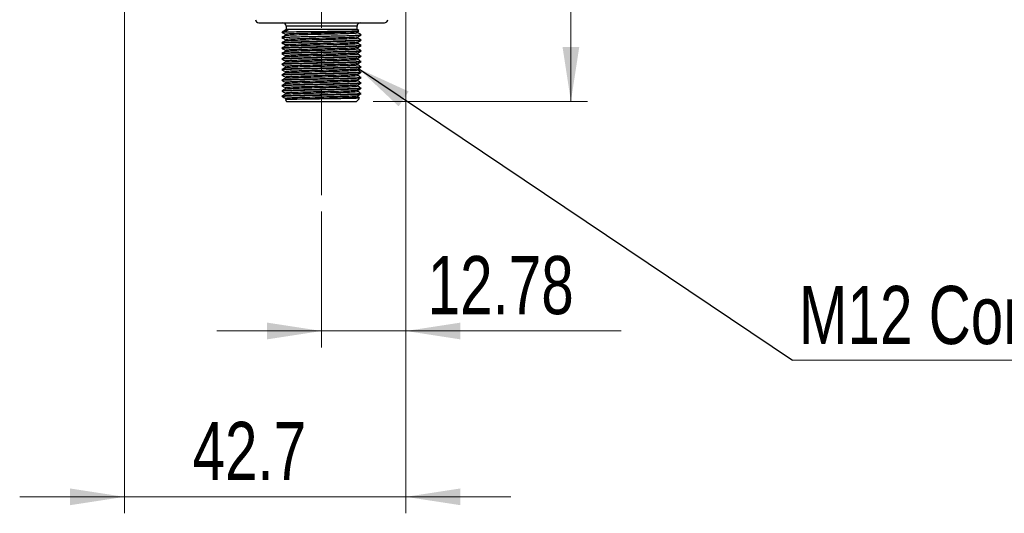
# Model space of a CAD drawing. Header units: millimetres. Extents: x 15 to 415, y 5 to 292.
# Tile 3 of 45: x 60 to 119, y 51 to 81. Entities that reach past the tile are written whole.
import ezdxf

# ---------------------------------------------------------------- set-up
doc = ezdxf.new("R2010")
doc.units = ezdxf.units.MM
doc.linetypes.add('PHANTOM', pattern=[12.7, 6.35, -1.27, 1.27, -1.27, 1.27, -1.27])
doc.styles.add('SLDTEXTSTYLE0', font='TXT', dxfattribs={"width": 0.75})
doc.dimstyles.new('SLDDIMSTYLE1', dxfattribs={"dimtxt": 3.527778, "dimasz": 3.302, "dimexe": 0, "dimexo": 0.0625, "dimgap": 0.881944, "dimtad": 1, "dimdec": 1, "dimlfac": 2.5, "dimrnd": 1e-09, "dimzin": 12, "dimdsep": 46, "dimtxsty": 'SLDTEXTSTYLE0', "dimsah": 1, "dimcen": 0.09, "dimadec": 0, "dimazin": 3, "dimtfac": 1, "dimtdec": 1, "dimtmove": 0, "dimatfit": 0, "dimfxl": 1, "dimfrac": 2, "dimtolj": 1, "dimtzin": 12, "dimarcsym": 0})
doc.dimstyles.new('SLDDIMSTYLE2', dxfattribs={"dimtxt": 3.527778, "dimasz": 3.302, "dimexe": 0, "dimexo": 0.0625, "dimgap": 0.881944, "dimtad": 1, "dimdec": 1, "dimlfac": 2.5, "dimrnd": 1e-09, "dimzin": 12, "dimdsep": 46, "dimtxsty": 'SLDTEXTSTYLE0', "dimsah": 1, "dimcen": 0.09, "dimadec": 0, "dimazin": 3, "dimtfac": 1, "dimtdec": 1, "dimtofl": 0, "dimtmove": 0, "dimatfit": 3, "dimfxl": 1, "dimfrac": 2, "dimtolj": 1, "dimtzin": 12, "dimarcsym": 0})
doc.dimstyles.new('SLDDIMSTYLE5', dxfattribs={"dimtxt": 0.18, "dimasz": 3.302, "dimexe": 0, "dimexo": 0.0625, "dimgap": 0, "dimtad": 0, "dimtih": 1, "dimtoh": 1, "dimdec": 0, "dimrnd": 1e-09, "dimzin": 0, "dimdsep": 46, "dimtxsty": 'Standard', "dimsah": 1, "dimcen": 0.09, "dimadec": 0, "dimazin": 0, "dimtfac": 3.302, "dimtdec": 0, "dimtofl": 0, "dimtmove": 0, "dimatfit": 3, "dimfxl": 1, "dimfrac": 2, "dimtolj": 1, "dimtzin": 0, "dimarcsym": 0})
doc.dimstyles.new('SLDDIMSTYLE6', dxfattribs={"dimtxt": 3.527778, "dimasz": 3.302, "dimexe": 0, "dimexo": 0.0625, "dimgap": 0.881944, "dimtad": 1, "dimlfac": 2.5, "dimrnd": 1e-09, "dimzin": 12, "dimdsep": 46, "dimtxsty": 'SLDTEXTSTYLE0', "dimsah": 1, "dimcen": 0.09, "dimadec": 0, "dimazin": 3, "dimtfac": 1, "dimtmove": 0, "dimatfit": 0, "dimfxl": 1, "dimfrac": 2, "dimtolj": 1, "dimtzin": 12, "dimarcsym": 0})

# ---------------------------------------------------------------- blocks, each defined once
blk = doc.blocks.new('_D_8')
at = {"color": 7, "linetype": 'Continuous', "lineweight": 0}
for p, q in [((83.156, 94.788), (83.156, 61.539)), ((78.043, 69.777), (78.043, 61.539)), ((78.043, 62.539), (71.693, 62.539)), ((78.043, 62.539), (83.156, 62.539)), ((83.156, 62.539), (96.205, 62.539))]:
    blk.add_line(p, q, dxfattribs=at)
at = {"color": 7, "linetype": 'Continuous', "lineweight": 18}
for points in [[(78.043, 62.539), (74.741, 63.047), (74.741, 62.031)], [(83.156, 62.539), (86.458, 62.031), (86.458, 63.047)]]:
    blk.add_solid(points, dxfattribs=at)
at = {"color": 7, "linetype": 'Continuous', "lineweight": 18, "insert": (84.475, 67.087), "char_height": 3.5278, "attachment_point": 1, "style": 'SLDTEXTSTYLE0'}
blk.add_mtext('12.78', dxfattribs=at)
blk = doc.blocks.new('_D_9')
at = {"color": 7, "linetype": 'Continuous', "lineweight": 0}
for p, q in [((66.09, 94.788), (66.09, 51.481)), ((83.156, 94.788), (83.156, 51.481)), ((66.09, 52.481), (59.74, 52.481)), ((66.09, 52.481), (83.156, 52.481)), ((83.156, 52.481), (89.506, 52.481))]:
    blk.add_line(p, q, dxfattribs=at)
at = {"color": 7, "linetype": 'Continuous', "lineweight": 18}
for points in [[(66.09, 52.481), (62.788, 52.989), (62.788, 51.973)], [(83.156, 52.481), (86.458, 51.973), (86.458, 52.989)]]:
    blk.add_solid(points, dxfattribs=at)
at = {"color": 7, "linetype": 'Continuous', "lineweight": 18, "insert": (70.218, 57.028), "char_height": 3.5278, "attachment_point": 1, "style": 'SLDTEXTSTYLE0'}
blk.add_mtext('42.7', dxfattribs=at)
blk = doc.blocks.new('_D_10')
at = {"color": 7, "linetype": 'Continuous', "lineweight": 0}
for p, q in [((81.13, 109.788), (94.157, 109.788)), ((93.157, 76.468), (93.157, 109.788)), ((81.163, 76.468), (94.157, 76.468))]:
    blk.add_line(p, q, dxfattribs=at)
at = {"color": 7, "linetype": 'Continuous', "lineweight": 18}
for points in [[(93.157, 109.788), (92.649, 106.486), (93.665, 106.486)], [(93.157, 76.468), (93.665, 79.77), (92.649, 79.77)]]:
    blk.add_solid(points, dxfattribs=at)
at = {"color": 7, "linetype": 'Continuous', "lineweight": 18, "insert": (88.61, 88.914), "char_height": 3.5278, "attachment_point": 1, "rotation": 90, "style": 'SLDTEXTSTYLE0'}
blk.add_mtext('83.3', dxfattribs=at)
blk = doc.blocks.new('SW_NOTE_0_5')
at = {"color": 0, "linetype": 'Continuous', "lineweight": 0}
blk.add_line((50.213, 0), (0, 0), dxfattribs=at)
at = {"color": 0, "linetype": 'Continuous', "lineweight": 0, "insert": (0.391, 4.502), "char_height": 3.52778, "attachment_point": 1, "style": 'SLDTEXTSTYLE0'}
blk.add_mtext('M12 Connector - 5 Pin', dxfattribs=at)

msp = doc.modelspace()

# ---------------------------------------------------------------- linework, layer by layer
at = {"color": 7, "linetype": 'PHANTOM', "lineweight": 18}
msp.add_line((78.043265, 70.776504), (78.043265, 83.028263), dxfattribs=at)
at = {"color": 7, "linetype": 'Continuous', "lineweight": 25}
for p, q in [((74.236403, 81.228263), (81.850127, 81.228263)), ((76.183265, 81.228263), (76.183265, 81.188263)), ((79.903265, 81.188263), (79.903265, 81.228263)), ((75.816853, 80.681926), (75.823388, 80.682094)), ((76.025405, 80.811925), (75.817997, 80.682647)), ((75.893265, 80.828263), (75.864967, 80.811925)), ((75.864967, 80.811925), (76.025405, 80.811925)), ((75.893265, 81.028263), (75.893265, 80.828263)), ((80.193265, 80.828263), (75.893265, 80.828263)), ((80.193265, 80.828263), (80.193265, 81.028263)), ((80.299935, 80.766677), (80.193265, 80.828263)), ((80.218741, 80.691299), (80.304, 80.740568)), ((80.221562, 80.629968), (80.221562, 80.692929)), ((75.643265, 80.015999), (75.643265, 80.01198)), ((75.864967, 80.531999), (75.864967, 80.469072)), ((75.864968, 80.207951), (75.864968, 80.145072)), ((80.221562, 80.306006), (80.221562, 80.368906)), ((80.221562, 79.982035), (80.221562, 80.04489)), ((80.443265, 80.17398), (80.443265, 80.177999)), ((75.643265, 79.691999), (75.643265, 79.68798)), ((75.864967, 79.559979), (75.864967, 79.497101)), ((75.864968, 79.883949), (75.864968, 79.821103)), ((80.221562, 79.65803), (80.221562, 79.72088)), ((80.221562, 79.33398), (80.221562, 79.396896)), ((80.443265, 79.84998), (80.443265, 79.853999)), ((80.443265, 79.52598), (80.443265, 79.529999)), ((75.643265, 79.367999), (75.643265, 79.36398)), ((75.643265, 79.043999), (75.643265, 79.03998)), ((75.864968, 79.236017), (75.864968, 79.173087)), ((75.864968, 78.912038), (75.864968, 78.84906)), ((80.221561, 79.009946), (80.221561, 79.0729)), ((80.443265, 79.20198), (80.443265, 79.205999)), ((80.443265, 78.87798), (80.443265, 78.881999)), ((75.643265, 78.719999), (75.643265, 78.71598)), ((75.643265, 78.395999), (75.643265, 78.39198)), ((75.864968, 78.58802), (75.864968, 78.525046)), ((75.864968, 78.263965), (75.864968, 78.201058)), ((80.221562, 78.685956), (80.221562, 78.748942)), ((80.221562, 78.361991), (80.221562, 78.424931)), ((80.443265, 78.55398), (80.443265, 78.557999)), ((80.443265, 78.22998), (80.443265, 78.233999)), ((75.643265, 78.071999), (75.643265, 78.06798)), ((75.643265, 77.747999), (75.643265, 77.74398)), ((75.864968, 77.939945), (75.864968, 77.87705)), ((75.864968, 77.615965), (75.864968, 77.553093)), ((80.221561, 77.714037), (80.221561, 77.776914)), ((80.221562, 78.038026), (80.221562, 78.100928)), ((80.443265, 77.90598), (80.443265, 77.909999)), ((75.643265, 77.423999), (75.643265, 77.41998)), ((75.643265, 77.099999), (75.643265, 77.09598)), ((75.864967, 77.292003), (75.864967, 77.2291)), ((80.221562, 77.390005), (80.221562, 77.452888)), ((80.221562, 77.065954), (80.221562, 77.12888)), ((80.443265, 77.58198), (80.443265, 77.585999)), ((80.443265, 77.25798), (80.443265, 77.261999)), ((75.643265, 76.775999), (75.643265, 76.772032)), ((75.846372, 76.545155), (75.923264, 76.468263)), ((75.864968, 76.968034), (75.864968, 76.9051)), ((75.864968, 76.644033), (75.864968, 76.580033)), ((75.923264, 76.468263), (78.043265, 76.468263)), ((78.043265, 76.468263), (80.163265, 76.468263)), ((80.163265, 76.468263), (80.34186, 76.646857)), ((80.221561, 76.741947), (80.221561, 76.804884)), ((80.443265, 76.93398), (80.443265, 76.937999))]:
    msp.add_line(p, q, dxfattribs=at)
at = {"color": 8, "linetype": 'Continuous', "lineweight": 25}
for p, q in [((78.043265, 81.028263), (75.893265, 81.028263)), ((80.193265, 81.028263), (78.043265, 81.028263))]:
    msp.add_line(p, q, dxfattribs=at)
at = {"color": 7, "linetype": 'Continuous', "lineweight": 25}
for centre, start, end in [((74.236403, 81.428263), 182, 270), ((75.693265, 81.028263), 0, 90), ((80.393265, 81.028263), 90, 180), ((81.850127, 81.428263), 270, 358)]:
    msp.add_arc(centre, 0.2, start, end, dxfattribs=at)
for points, knots in [([(75.641941, 80.659759), (75.679505, 80.638055), (75.753849, 80.595102), (75.828189, 80.552144), (75.864967, 80.530892)], [0, 0, 0, 0, 0.5052768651, 1, 1, 1, 1]), ([(75.869871, 80.79554), (75.832329, 80.773839), (75.757243, 80.730433), (75.682142, 80.687032), (75.644591, 80.665331)], [0, 0, 0, 0, 0.499984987, 1, 1, 1, 1]), ([(75.675962, 80.665323), (75.672663, 80.667456), (75.663812, 80.673175), (75.757858, 80.678553), (75.816844, 80.681926)], [0, 0, 0, 0, 0.372799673, 1, 1, 1, 1]), ([(75.823388, 80.682094), (75.9098, 80.684045), (76.120057, 80.688793), (76.664667, 80.697068), (77.405749, 80.705295), (78.215627, 80.714439), (78.994142, 80.723005), (79.658214, 80.731734), (80.114479, 80.740773), (80.33582, 80.747454), (80.301883, 80.751728), (80.292022, 80.75297)], [0, 0, 0, 0, 0.087194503, 0.21216014, 0.337133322, 0.461471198, 0.584600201, 0.707686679, 0.828979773, 0.950301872, 1, 1, 1, 1]), ([(75.884668, 80.795603), (75.881718, 80.796294), (75.857882, 80.801874), (75.947168, 80.807231), (76.025405, 80.811925)], [0, 0, 0, 0, 0.123741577, 1, 1, 1, 1]), ([(80.18591, 80.691273), (80.191277, 80.689308), (80.214721, 80.680725), (79.941951, 80.666727), (79.402512, 80.646143), (78.644215, 80.627604), (77.810884, 80.607156), (77.003412, 80.588468), (76.354365, 80.568191), (75.932541, 80.550104), (75.898651, 80.537726), (75.882804, 80.531938)], [0, 0, 0, 0, 0.036034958, 0.157415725, 0.281085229, 0.402568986, 0.526118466, 0.647756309, 0.771138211, 0.892980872, 1, 1, 1, 1]), ([(75.897438, 80.470458), (75.91214, 80.475396), (75.946447, 80.48692), (76.355831, 80.504187), (77.003037, 80.524469), (77.810933, 80.543156), (78.644402, 80.563604), (79.401728, 80.582147), (79.944942, 80.602715), (80.222382, 80.61758), (80.191959, 80.62708), (80.182773, 80.629948)], [0, 0, 0, 0, 0.091293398, 0.213037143, 0.336318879, 0.457857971, 0.581307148, 0.70269228, 0.826261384, 0.94754361, 1, 1, 1, 1]), ([(80.445306, 80.501812), (80.407744, 80.523515), (80.332621, 80.566921), (80.257498, 80.61033), (80.219938, 80.632034)], [0, 0, 0, 0, 0.500016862, 1, 1, 1, 1]), ([(75.640807, 80.336461), (75.67836, 80.314762), (75.75308, 80.271589), (75.827801, 80.228412), (75.864968, 80.206935)], [0, 0, 0, 0, 0.502591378, 1, 1, 1, 1]), ([(75.866299, 80.145841), (75.828748, 80.124143), (75.753645, 80.080747), (75.678542, 80.037353), (75.640989, 80.015655)], [0, 0, 0, 0, 0.499988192, 1, 1, 1, 1]), ([(75.867587, 80.470586), (75.830029, 80.448883), (75.75491, 80.405474), (75.679787, 80.36207), (75.642224, 80.340367)], [0, 0, 0, 0, 0.4999836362, 1, 1, 1, 1]), ([(75.642405, 80.011529), (75.679966, 79.989827), (75.754157, 79.946961), (75.828342, 79.904092), (75.864968, 79.882926)], [0, 0, 0, 0, 0.506280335, 1, 1, 1, 1]), ([(80.40928, 80.177999), (80.415132, 80.174848), (80.432096, 80.165713), (80.163392, 80.15192), (79.655204, 80.133758), (78.951776, 80.116701), (78.149551, 80.099404), (77.334072, 80.081399), (76.600007, 80.064929), (76.097087, 80.048833), (75.805754, 80.035867), (75.650408, 80.025786), (75.669499, 80.018825), (75.677249, 80.015999)], [0, 0, 0, 0, 0.056533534, 0.163907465, 0.271277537, 0.378650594, 0.486020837, 0.593391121, 0.700763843, 0.808133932, 0.874750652, 0.949154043, 1, 1, 1, 1]), ([(75.677044, 80.01198), (75.670935, 80.01525), (75.657894, 80.02223), (75.820394, 80.032663), (76.119552, 80.045704), (76.648874, 80.062221), (77.39185, 80.07861), (78.209664, 80.096769), (79.007093, 80.113827), (79.700927, 80.13112), (80.188911, 80.14914), (80.434259, 80.16187), (80.415664, 80.169781), (80.411086, 80.171729)], [0, 0, 0, 0, 0.059505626, 0.127024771, 0.20247566, 0.311330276, 0.420184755, 0.52903532, 0.637888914, 0.746739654, 0.855590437, 0.964443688, 1, 1, 1, 1]), ([(75.675301, 80.34037), (75.671062, 80.342824), (75.660414, 80.34899), (75.761979, 80.354778), (75.823118, 80.358263)], [0, 0, 0, 0, 0.398042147, 1, 1, 1, 1]), ([(75.825506, 80.359762), (75.824796, 80.35932), (75.824011, 80.358832), (75.82332, 80.358347), (75.823255, 80.358291), (75.823242, 80.358275), (75.823246, 80.358264), (75.823346, 80.358282), (75.823511, 80.358277), (75.823825, 80.358302), (75.824165, 80.358318), (75.82489, 80.358357), (75.826475, 80.35844), (75.828759, 80.358561), (75.830662, 80.35866), (75.831591, 80.358708), (75.831722, 80.358715), (75.831749, 80.358717), (75.831762, 80.358717), (75.831787, 80.358719), (75.831927, 80.358726), (75.832294, 80.358745), (75.833118, 80.358788), (75.837609, 80.359021), (75.849639, 80.359638), (75.869838, 80.36064), (75.89944, 80.362046), (75.935677, 80.363684), (75.984195, 80.365759), (76.105661, 80.370647), (76.333309, 80.378504), (76.701456, 80.388971), (77.118573, 80.398762), (77.570745, 80.408556), (78.044223, 80.419012), (78.517659, 80.429469), (78.969735, 80.439262), (79.386629, 80.449056), (79.754713, 80.459512), (80.055609, 80.469971), (80.274781, 80.47955), (80.405261, 80.489103), (80.460141, 80.49682), (80.439663, 80.50126), (80.435412, 80.502182)], [0, 0, 0, 0, 0.00039422, 0.000435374, 0.00044829, 0.000453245, 0.000457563, 0.000475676, 0.00054289, 0.000682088, 0.000823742, 0.000946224, 0.001526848, 0.002673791, 0.00359227, 0.00371695, 0.0037403, 0.003742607, 0.003746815, 0.003755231, 0.003772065, 0.003906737, 0.004176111, 0.004714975, 0.009031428, 0.017692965, 0.026509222, 0.039369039, 0.052679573, 0.070342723, 0.141539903, 0.212737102, 0.282565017, 0.352392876, 0.423590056, 0.494787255, 0.56461517, 0.634443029, 0.705640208, 0.776837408, 0.846665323, 0.912088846, 0.981748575, 1, 1, 1, 1]), ([(80.191989, 80.045966), (80.20092, 80.044295), (80.245091, 80.036031), (80.013936, 80.022038), (79.518522, 80.00181), (78.787667, 79.982851), (77.95913, 79.962861), (77.14126, 79.943647), (76.445149, 79.92392), (76.002856, 79.904416), (75.817426, 79.890321), (75.880683, 79.882618), (75.890226, 79.881455)], [0, 0, 0, 0, 0.029872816, 0.147742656, 0.267145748, 0.385234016, 0.504410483, 0.622765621, 0.741670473, 0.860339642, 0.978929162, 1, 1, 1, 1]), ([(80.190428, 80.368233), (80.178273, 80.36326), (80.149993, 80.35169), (79.748636, 80.334477), (79.108099, 80.314126), (78.303234, 80.295503), (77.469003, 80.275002), (76.70721, 80.256504), (76.155388, 80.235905), (75.868408, 80.220827), (75.895711, 80.211076), (75.904433, 80.20796)], [0, 0, 0, 0, 0.091254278, 0.212325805, 0.335094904, 0.45598383, 0.57889981, 0.699656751, 0.822672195, 0.943348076, 1, 1, 1, 1]), ([(75.903188, 80.145855), (75.897012, 80.14833), (75.874296, 80.157432), (76.157319, 80.171897), (76.706705, 80.192506), (77.469121, 80.211002), (78.303276, 80.231502), (79.107819, 80.250127), (79.749728, 80.270474), (80.15983, 80.288285), (80.187476, 80.300479), (80.200158, 80.306073)], [0, 0, 0, 0, 0.045069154, 0.165774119, 0.28881921, 0.409605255, 0.532550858, 0.653468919, 0.776267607, 0.897368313, 1, 1, 1, 1]), ([(80.444242, 80.178398), (80.406687, 80.200097), (80.331579, 80.243494), (80.256478, 80.286894), (80.218928, 80.308593)], [0, 0, 0, 0, 0.500012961, 1, 1, 1, 1]), ([(80.219244, 80.043551), (80.256793, 80.065249), (80.331891, 80.108646), (80.406994, 80.15204), (80.444547, 80.173737)], [0, 0, 0, 0, 0.499988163, 1, 1, 1, 1]), ([(80.220189, 80.368113), (80.257747, 80.389816), (80.332867, 80.433224), (80.407985, 80.476629), (80.445545, 80.498331)], [0, 0, 0, 0, 0.499983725, 1, 1, 1, 1]), ([(75.640779, 79.688482), (75.678336, 79.66678), (75.753065, 79.623601), (75.827795, 79.580417), (75.864967, 79.558937)], [0, 0, 0, 0, 0.50258021, 1, 1, 1, 1]), ([(75.867016, 79.822286), (75.829455, 79.800582), (75.754331, 79.757171), (75.679205, 79.713766), (75.641641, 79.692062)], [0, 0, 0, 0, 0.499982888, 1, 1, 1, 1]), ([(75.867063, 79.498312), (75.829515, 79.476615), (75.754419, 79.43322), (75.679317, 79.389827), (75.641766, 79.368131)], [0, 0, 0, 0, 0.499988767, 1, 1, 1, 1]), ([(80.40928, 79.853999), (80.415133, 79.850848), (80.432102, 79.841714), (80.163412, 79.827921), (79.655235, 79.809759), (78.951814, 79.792702), (78.149593, 79.775405), (77.334112, 79.7574), (76.60004, 79.74093), (76.097102, 79.724834), (75.805758, 79.711867), (75.650408, 79.701786), (75.669499, 79.694825), (75.677249, 79.691999)], [0, 0, 0, 0, 0.056528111, 0.163902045, 0.27127212, 0.378645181, 0.486015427, 0.593385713, 0.700758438, 0.808128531, 0.874750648, 0.949154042, 1, 1, 1, 1]), ([(80.40928, 79.529999), (80.415133, 79.526848), (80.432102, 79.517714), (80.163412, 79.503921), (79.655235, 79.485759), (78.951814, 79.468702), (78.149593, 79.451405), (77.334112, 79.4334), (76.60004, 79.41693), (76.097102, 79.400834), (75.805758, 79.387867), (75.650408, 79.377786), (75.669499, 79.370825), (75.677249, 79.367999)], [0, 0, 0, 0, 0.0565281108, 0.1639020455, 0.2712721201, 0.3786451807, 0.4860154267, 0.5933857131, 0.7007584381, 0.8081285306, 0.8747506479, 0.9491540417, 1, 1, 1, 1]), ([(75.677044, 79.68798), (75.670935, 79.69125), (75.657894, 79.69823), (75.820394, 79.708663), (76.119553, 79.721704), (76.648871, 79.738221), (77.391862, 79.75461), (78.209619, 79.772769), (79.007259, 79.789827), (79.700306, 79.807123), (80.191228, 79.825131), (80.440969, 79.83859), (80.416971, 79.847272), (80.409485, 79.84998)], [0, 0, 0, 0, 0.0586962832, 0.1252970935, 0.1997217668, 0.3070958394, 0.4144697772, 0.5218398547, 0.6292129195, 0.736583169, 0.8439534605, 0.9513261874, 1, 1, 1, 1]), ([(75.677044, 79.36398), (75.670935, 79.36725), (75.657894, 79.37423), (75.820394, 79.384663), (76.119553, 79.397704), (76.648871, 79.414221), (77.391862, 79.43061), (78.209619, 79.448769), (79.007259, 79.465827), (79.700306, 79.483123), (80.191228, 79.501131), (80.440969, 79.51459), (80.416971, 79.523272), (80.409485, 79.52598)], [0, 0, 0, 0, 0.058696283, 0.125297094, 0.199721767, 0.307095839, 0.414469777, 0.521839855, 0.629212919, 0.736583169, 0.84395346, 0.951326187, 1, 1, 1, 1]), ([(75.872185, 79.819979), (75.869788, 79.8203), (75.818465, 79.827158), (76.007301, 79.840413), (76.443954, 79.85992), (77.141579, 79.879646), (77.959044, 79.898861), (78.787691, 79.918851), (79.518512, 79.93781), (80.013951, 79.958038), (80.245108, 79.972034), (80.200903, 79.980302), (80.191951, 79.981976)], [0, 0, 0, 0, 0.005899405, 0.12631991, 0.246821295, 0.367562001, 0.487744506, 0.608761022, 0.728672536, 0.849919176, 0.96960889, 1, 1, 1, 1]), ([(80.214079, 79.397959), (80.216522, 79.397495), (80.245168, 79.392052), (80.133746, 79.381629), (79.87482, 79.367763), (79.451492, 79.352407), (78.919166, 79.337952), (78.315575, 79.323718), (77.691581, 79.308326), (77.094324, 79.294313), (76.574152, 79.279601), (76.168196, 79.264337), (75.928636, 79.250565), (75.833838, 79.239749), (75.873252, 79.234107), (75.877995, 79.233428)], [0, 0, 0, 0, 0.008333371, 0.097731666, 0.185720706, 0.275711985, 0.364507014, 0.452986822, 0.543023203, 0.631187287, 0.720341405, 0.81021987, 0.898086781, 0.987736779, 1, 1, 1, 1]), ([(80.206522, 79.722), (80.211193, 79.720922), (80.237459, 79.714858), (80.111957, 79.704011), (79.831687, 79.689994), (79.393827, 79.674594), (78.850667, 79.660389), (78.242048, 79.645903), (77.618402, 79.630562), (77.028225, 79.616682), (76.518051, 79.601769), (76.135778, 79.586636), (75.90077, 79.573542), (75.884159, 79.564261), (75.876444, 79.559951)], [0, 0, 0, 0, 0.019568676, 0.110041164, 0.199573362, 0.290980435, 0.380765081, 0.470950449, 0.562299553, 0.651606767, 0.742393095, 0.833478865, 0.922663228, 1, 1, 1, 1]), ([(75.885817, 79.498236), (75.892935, 79.501769), (75.910054, 79.510266), (76.136825, 79.522629), (76.517769, 79.53777), (77.028299, 79.552681), (77.618382, 79.566563), (78.242054, 79.581903), (78.850665, 79.596389), (79.393828, 79.610594), (79.831684, 79.625994), (80.111967, 79.640011), (80.23747, 79.650861), (80.211177, 79.656928), (80.206491, 79.658009)], [0, 0, 0, 0, 0.06437205, 0.154804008, 0.24716397, 0.339220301, 0.429776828, 0.522403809, 0.613850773, 0.704891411, 0.797577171, 0.88836183, 0.980099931, 1, 1, 1, 1]), ([(80.44407, 79.53048), (80.40651, 79.552181), (80.331393, 79.595583), (80.256281, 79.638989), (80.218727, 79.660691)], [0, 0, 0, 0, 0.500015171, 1, 1, 1, 1]), ([(80.219673, 79.719788), (80.257234, 79.741493), (80.332358, 79.784903), (80.407483, 79.828309), (80.445047, 79.850012)], [0, 0, 0, 0, 0.499982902, 1, 1, 1, 1]), ([(80.220076, 79.396037), (80.257625, 79.417734), (80.332726, 79.46113), (80.407829, 79.504523), (80.445381, 79.526219)], [0, 0, 0, 0, 0.4999886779, 1, 1, 1, 1]), ([(80.445698, 79.853542), (80.408139, 79.875243), (80.333025, 79.918646), (80.257909, 79.962052), (80.220353, 79.983755)], [0, 0, 0, 0, 0.5000154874, 1, 1, 1, 1]), ([(75.641083, 79.040263), (75.678645, 79.01856), (75.753272, 78.97544), (75.827901, 78.932315), (75.864968, 78.910896)], [0, 0, 0, 0, 0.503316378, 1, 1, 1, 1]), ([(75.866447, 79.173942), (75.828887, 79.152238), (75.753766, 79.108829), (75.678646, 79.065424), (75.641085, 79.043721)], [0, 0, 0, 0, 0.4999834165, 1, 1, 1, 1]), ([(75.642404, 79.36353), (75.67996, 79.34183), (75.754151, 79.298963), (75.828336, 79.256092), (75.864968, 79.234923)], [0, 0, 0, 0, 0.506208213, 1, 1, 1, 1]), ([(75.867726, 78.850654), (75.830175, 78.828953), (75.755071, 78.785552), (75.67996, 78.742154), (75.642404, 78.720454)], [0, 0, 0, 0, 0.499986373, 1, 1, 1, 1]), ([(80.40928, 79.205999), (80.415133, 79.202848), (80.432102, 79.193714), (80.163412, 79.179921), (79.655235, 79.161759), (78.951814, 79.144702), (78.149593, 79.127405), (77.334112, 79.1094), (76.60004, 79.09293), (76.097102, 79.076834), (75.805758, 79.063867), (75.650408, 79.053786), (75.669499, 79.046825), (75.677249, 79.043999)], [0, 0, 0, 0, 0.056528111, 0.163902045, 0.27127212, 0.378645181, 0.486015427, 0.593385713, 0.700758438, 0.808128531, 0.874750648, 0.949154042, 1, 1, 1, 1]), ([(80.40928, 78.881999), (80.415133, 78.878848), (80.432102, 78.869714), (80.163412, 78.855921), (79.655235, 78.837759), (78.951814, 78.820702), (78.149593, 78.803405), (77.334112, 78.7854), (76.60004, 78.76893), (76.097102, 78.752834), (75.805758, 78.739867), (75.650408, 78.729786), (75.669499, 78.722825), (75.677249, 78.719999)], [0, 0, 0, 0, 0.0565281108, 0.1639020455, 0.2712721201, 0.3786451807, 0.4860154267, 0.5933857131, 0.7007584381, 0.8081285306, 0.8747506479, 0.9491540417, 1, 1, 1, 1]), ([(75.677044, 79.03998), (75.670935, 79.04325), (75.657894, 79.05023), (75.820394, 79.060663), (76.119553, 79.073704), (76.648871, 79.090221), (77.391862, 79.10661), (78.209619, 79.124769), (79.007259, 79.141827), (79.700306, 79.159123), (80.191228, 79.177131), (80.440969, 79.19059), (80.416971, 79.199272), (80.409485, 79.20198)], [0, 0, 0, 0, 0.058696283, 0.125297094, 0.199721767, 0.307095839, 0.414469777, 0.521839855, 0.629212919, 0.736583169, 0.84395346, 0.951326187, 1, 1, 1, 1]), ([(75.677044, 78.71598), (75.670935, 78.71925), (75.657894, 78.72623), (75.820394, 78.736663), (76.119553, 78.749704), (76.648871, 78.766221), (77.391862, 78.78261), (78.209619, 78.800769), (79.007259, 78.817827), (79.700306, 78.835123), (80.191228, 78.853131), (80.440969, 78.86659), (80.416971, 78.875272), (80.409485, 78.87798)], [0, 0, 0, 0, 0.058696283, 0.125297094, 0.199721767, 0.307095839, 0.414469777, 0.521839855, 0.629212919, 0.736583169, 0.84395346, 0.951326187, 1, 1, 1, 1]), ([(75.871562, 78.848057), (75.869413, 78.848461), (75.840756, 78.853843), (75.951164, 78.864223), (76.208244, 78.878077), (76.630384, 78.893426), (77.161788, 78.907907), (77.764937, 78.922117), (78.388944, 78.937511), (78.986707, 78.951542), (79.507835, 78.966231), (79.915101, 78.981505), (80.156232, 78.995284), (80.25225, 79.006087), (80.213455, 79.011734), (80.208771, 79.012416)], [0, 0, 0, 0, 0.007256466, 0.096774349, 0.184838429, 0.274915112, 0.36383928, 0.452376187, 0.54250883, 0.630790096, 0.720005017, 0.809990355, 0.897955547, 0.987677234, 1, 1, 1, 1]), ([(80.205722, 79.071563), (80.191962, 79.067466), (80.161594, 79.058424), (79.909016, 79.045503), (79.509466, 79.030232), (78.986277, 79.015542), (78.389062, 79.001511), (77.764905, 78.986117), (77.161797, 78.971907), (76.630381, 78.957426), (76.208249, 78.942077), (75.951151, 78.928223), (75.840752, 78.91784), (75.869441, 78.912455), (75.871608, 78.912048)], [0, 0, 0, 0, 0.07506304, 0.165665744, 0.258349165, 0.350239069, 0.441167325, 0.534002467, 0.625194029, 0.716784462, 0.809561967, 0.900266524, 0.992468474, 1, 1, 1, 1]), ([(75.87819, 79.173847), (75.891787, 79.178092), (75.921232, 79.187286), (76.174098, 79.200341), (76.572569, 79.2156), (77.094741, 79.230313), (77.691467, 79.244326), (78.315605, 79.259718), (78.919158, 79.273952), (79.451495, 79.288407), (79.874816, 79.303763), (80.133759, 79.317629), (80.245172, 79.328055), (80.216495, 79.333501), (80.214034, 79.333969)], [0, 0, 0, 0, 0.077429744, 0.16768646, 0.260009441, 0.351588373, 0.442150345, 0.534635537, 0.62552182, 0.716731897, 0.80917076, 0.899552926, 0.991382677, 1, 1, 1, 1]), ([(80.219082, 79.071467), (80.256642, 79.093171), (80.331763, 79.13658), (80.406888, 79.179985), (80.444451, 79.201689)], [0, 0, 0, 0, 0.499983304, 1, 1, 1, 1]), ([(80.220446, 78.748297), (80.257999, 78.769997), (80.333106, 78.813398), (80.408213, 78.856796), (80.445767, 78.878495)], [0, 0, 0, 0, 0.499986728, 1, 1, 1, 1]), ([(80.445768, 79.205487), (80.408214, 79.227187), (80.333108, 79.270584), (80.258, 79.313985), (80.220447, 79.335685)], [0, 0, 0, 0, 0.500013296, 1, 1, 1, 1]), ([(80.444454, 78.882293), (80.40689, 78.903997), (80.332591, 78.946924), (80.258295, 78.989857), (80.221561, 79.011083)], [0, 0, 0, 0, 0.505572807, 1, 1, 1, 1]), ([(75.866114, 78.525708), (75.828558, 78.504007), (75.753445, 78.460602), (75.678333, 78.4172), (75.640776, 78.395499)], [0, 0, 0, 0, 0.499985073, 1, 1, 1, 1]), ([(75.641627, 78.391929), (75.679191, 78.370226), (75.753639, 78.327212), (75.828085, 78.284193), (75.864968, 78.262881)], [0, 0, 0, 0, 0.504570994, 1, 1, 1, 1]), ([(75.64178, 78.715845), (75.679331, 78.694148), (75.75373, 78.651162), (75.828123, 78.608173), (75.864968, 78.586882)], [0, 0, 0, 0, 0.504738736, 1, 1, 1, 1]), ([(75.867747, 78.202664), (75.830191, 78.180961), (75.755077, 78.137555), (75.679957, 78.094152), (75.642395, 78.07245)], [0, 0, 0, 0, 0.499984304, 1, 1, 1, 1]), ([(80.40928, 78.557999), (80.415133, 78.554848), (80.432102, 78.545714), (80.163412, 78.531921), (79.655235, 78.513759), (78.951814, 78.496702), (78.149593, 78.479405), (77.334112, 78.4614), (76.60004, 78.44493), (76.097102, 78.428834), (75.805758, 78.415867), (75.650408, 78.405786), (75.669499, 78.398825), (75.677249, 78.395999)], [0, 0, 0, 0, 0.056528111, 0.163902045, 0.27127212, 0.378645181, 0.486015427, 0.593385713, 0.700758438, 0.808128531, 0.874750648, 0.949154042, 1, 1, 1, 1]), ([(80.40928, 78.233999), (80.415133, 78.230848), (80.432102, 78.221714), (80.163412, 78.207921), (79.655235, 78.189759), (78.951814, 78.172702), (78.149593, 78.155405), (77.334112, 78.1374), (76.60004, 78.12093), (76.097102, 78.104834), (75.805758, 78.091867), (75.650408, 78.081786), (75.669499, 78.074825), (75.677249, 78.071999)], [0, 0, 0, 0, 0.056528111, 0.163902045, 0.27127212, 0.378645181, 0.486015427, 0.593385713, 0.700758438, 0.808128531, 0.874750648, 0.949154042, 1, 1, 1, 1]), ([(75.677044, 78.39198), (75.670935, 78.39525), (75.657894, 78.40223), (75.820394, 78.412663), (76.119553, 78.425704), (76.648871, 78.442221), (77.391862, 78.45861), (78.209619, 78.476769), (79.007259, 78.493827), (79.700306, 78.511123), (80.191228, 78.529131), (80.440969, 78.54259), (80.416971, 78.551272), (80.409485, 78.55398)], [0, 0, 0, 0, 0.058696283, 0.125297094, 0.199721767, 0.307095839, 0.414469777, 0.521839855, 0.629212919, 0.736583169, 0.84395346, 0.951326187, 1, 1, 1, 1]), ([(75.677044, 78.06798), (75.670935, 78.07125), (75.657894, 78.07823), (75.820394, 78.088663), (76.119553, 78.101704), (76.648871, 78.118221), (77.391862, 78.13461), (78.209619, 78.152769), (79.007259, 78.169827), (79.700306, 78.187123), (80.191228, 78.205131), (80.440969, 78.21859), (80.416971, 78.227272), (80.409485, 78.22998)], [0, 0, 0, 0, 0.058696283, 0.125297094, 0.199721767, 0.307095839, 0.414469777, 0.521839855, 0.629212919, 0.736583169, 0.84395346, 0.951326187, 1, 1, 1, 1]), ([(75.871679, 78.199988), (75.86946, 78.200347), (75.832773, 78.206277), (75.969485, 78.217782), (76.288162, 78.233577), (76.8072, 78.25096), (77.447101, 78.266496), (78.147435, 78.283586), (78.837307, 78.300041), (79.449269, 78.316049), (79.909759, 78.333358), (80.185766, 78.347658), (80.196659, 78.357644), (80.201447, 78.362033)], [0, 0, 0, 0, 0.0065654, 0.108539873, 0.209430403, 0.312203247, 0.412733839, 0.515205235, 0.616913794, 0.718044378, 0.820751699, 0.921229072, 1, 1, 1, 1]), ([(80.191983, 78.423368), (80.187173, 78.419885), (80.174643, 78.410813), (79.908227, 78.397367), (79.449675, 78.380047), (78.837202, 78.364042), (78.147449, 78.347586), (77.447153, 78.330496), (76.806981, 78.31496), (76.289002, 78.297578), (75.966402, 78.281781), (75.831794, 78.26955), (75.87698, 78.262897), (75.884337, 78.261813)], [0, 0, 0, 0, 0.062797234, 0.163565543, 0.266570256, 0.367993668, 0.469996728, 0.572764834, 0.673586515, 0.776656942, 0.877839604, 0.980109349, 1, 1, 1, 1]), ([(80.20373, 78.748378), (80.195955, 78.744583), (80.178011, 78.735823), (79.947036, 78.723216), (79.564209, 78.708055), (79.03175, 78.692576), (78.385668, 78.677462), (77.682241, 78.660068), (77.01358, 78.644436), (76.44644, 78.627511), (76.055102, 78.610831), (75.862148, 78.598208), (75.885434, 78.590319), (75.892186, 78.588031)], [0, 0, 0, 0, 0.06893673, 0.15910463, 0.251216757, 0.342979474, 0.444686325, 0.548519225, 0.650175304, 0.753486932, 0.856498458, 0.95839058, 1, 1, 1, 1]), ([(75.892173, 78.524041), (75.885434, 78.526325), (75.86217, 78.534211), (76.055111, 78.546831), (76.446438, 78.563511), (77.013579, 78.580436), (77.682245, 78.596067), (78.385652, 78.613462), (79.031807, 78.628576), (79.564019, 78.644056), (79.947745, 78.659212), (80.184613, 78.672332), (80.202268, 78.681642), (80.2105, 78.685983)], [0, 0, 0, 0, 0.041149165, 0.14205394, 0.244067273, 0.346377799, 0.44704882, 0.549875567, 0.650596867, 0.741470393, 0.832689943, 0.921984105, 1, 1, 1, 1]), ([(80.218727, 78.423293), (80.256282, 78.444995), (80.331394, 78.488401), (80.406511, 78.531802), (80.444071, 78.553504)], [0, 0, 0, 0, 0.49998479, 1, 1, 1, 1]), ([(80.445062, 78.233962), (80.407498, 78.255666), (80.332373, 78.299072), (80.257249, 78.342482), (80.219688, 78.364186)], [0, 0, 0, 0, 0.500017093, 1, 1, 1, 1]), ([(80.445372, 78.557769), (80.40782, 78.579466), (80.332718, 78.622858), (80.257617, 78.666254), (80.220068, 78.687951)], [0, 0, 0, 0, 0.5000113, 1, 1, 1, 1]), ([(80.22036, 78.100234), (80.257917, 78.121936), (80.333033, 78.165343), (80.408146, 78.208745), (80.445704, 78.230447)], [0, 0, 0, 0, 0.499984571, 1, 1, 1, 1]), ([(75.866134, 77.877723), (75.828582, 77.856024), (75.753476, 77.812625), (75.678371, 77.769229), (75.640817, 77.74753)], [0, 0, 0, 0, 0.499987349, 1, 1, 1, 1]), ([(75.641008, 78.068315), (75.67856, 78.046617), (75.753214, 78.003484), (75.827867, 77.960347), (75.864968, 77.938909)], [0, 0, 0, 0, 0.503022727, 1, 1, 1, 1]), ([(75.642203, 77.743626), (75.679766, 77.721924), (75.754023, 77.67902), (75.828276, 77.636112), (75.864968, 77.614909)], [0, 0, 0, 0, 0.505851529, 1, 1, 1, 1]), ([(80.40928, 77.909999), (80.415133, 77.906848), (80.432102, 77.897714), (80.163412, 77.883921), (79.655235, 77.865759), (78.951814, 77.848702), (78.149593, 77.831405), (77.334112, 77.8134), (76.60004, 77.79693), (76.097102, 77.780834), (75.805758, 77.767867), (75.650408, 77.757786), (75.669499, 77.750825), (75.677249, 77.747999)], [0, 0, 0, 0, 0.056528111, 0.163902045, 0.27127212, 0.378645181, 0.486015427, 0.593385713, 0.700758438, 0.808128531, 0.874750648, 0.949154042, 1, 1, 1, 1]), ([(75.677044, 77.74398), (75.670935, 77.74725), (75.657894, 77.75423), (75.820394, 77.764663), (76.119553, 77.777704), (76.648871, 77.794221), (77.391862, 77.81061), (78.209619, 77.828769), (79.007259, 77.845827), (79.700306, 77.863123), (80.191228, 77.881131), (80.440969, 77.89459), (80.416971, 77.903272), (80.409485, 77.90598)], [0, 0, 0, 0, 0.058696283, 0.125297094, 0.199721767, 0.307095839, 0.414469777, 0.521839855, 0.629212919, 0.736583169, 0.84395346, 0.951326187, 1, 1, 1, 1]), ([(80.195401, 77.775366), (80.198798, 77.773696), (80.213576, 77.766433), (80.015838, 77.754487), (79.618682, 77.737687), (79.044837, 77.720861), (78.373315, 77.705165), (77.669707, 77.687764), (77.002394, 77.672157), (76.437654, 77.655197), (76.049866, 77.638559), (75.860337, 77.625985), (75.884893, 77.618182), (75.891824, 77.61598)], [0, 0, 0, 0, 0.030566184, 0.132959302, 0.236720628, 0.340535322, 0.442886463, 0.547339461, 0.649576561, 0.753548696, 0.857124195, 0.959673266, 1, 1, 1, 1]), ([(75.88802, 77.554457), (75.884358, 77.555826), (75.865741, 77.562785), (76.05237, 77.57455), (76.436978, 77.591199), (77.002568, 77.608156), (77.669671, 77.623765), (78.37328, 77.641165), (79.045008, 77.65686), (79.618022, 77.67369), (80.018289, 77.690476), (80.220313, 77.703291), (80.199915, 77.711465), (80.193502, 77.714035)], [0, 0, 0, 0, 0.025082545, 0.127511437, 0.230965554, 0.334815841, 0.436933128, 0.541263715, 0.64349491, 0.747187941, 0.850827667, 0.953100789, 1, 1, 1, 1]), ([(80.210673, 78.101993), (80.21423, 78.101381), (80.25022, 78.095193), (80.107469, 78.083539), (79.778698, 78.067639), (79.253154, 78.050288), (78.609011, 78.034781), (77.907876, 78.017616), (77.220027, 78.001288), (76.613071, 77.98516), (76.160483, 77.967902), (75.895429, 77.953823), (75.889825, 77.944063), (75.887439, 77.939906)], [0, 0, 0, 0, 0.011162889, 0.112963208, 0.213948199, 0.316657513, 0.417120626, 0.519641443, 0.621156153, 0.722410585, 0.825033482, 0.925473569, 1, 1, 1, 1]), ([(75.892626, 77.877657), (75.895361, 77.881219), (75.902392, 77.890378), (76.161509, 77.903896), (76.612798, 77.921161), (77.2201, 77.937288), (77.907856, 77.953617), (78.609016, 77.970781), (79.253153, 77.986288), (79.778694, 78.003639), (80.107482, 78.019539), (80.250226, 78.031197), (80.214201, 78.037388), (80.210625, 78.038002)], [0, 0, 0, 0, 0.064602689, 0.16611357, 0.269830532, 0.37216444, 0.4747614, 0.578375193, 0.679909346, 0.783713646, 0.88577524, 0.988660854, 1, 1, 1, 1]), ([(80.218905, 77.775379), (80.256455, 77.797078), (80.331557, 77.840479), (80.406665, 77.883875), (80.44422, 77.905574)], [0, 0, 0, 0, 0.499986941, 1, 1, 1, 1]), ([(80.444522, 77.910259), (80.406969, 77.931956), (80.331865, 77.975351), (80.256767, 78.018748), (80.219218, 78.040446)], [0, 0, 0, 0, 0.500011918, 1, 1, 1, 1]), ([(80.445563, 77.58564), (80.408003, 77.607342), (80.332885, 77.650746), (80.257766, 77.694154), (80.220207, 77.715858)], [0, 0, 0, 0, 0.5000162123, 1, 1, 1, 1]), ([(75.640745, 77.420508), (75.6783, 77.398808), (75.75304, 77.355622), (75.827782, 77.312433), (75.864967, 77.290945)], [0, 0, 0, 0, 0.5024769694, 1, 1, 1, 1]), ([(75.866674, 77.230086), (75.829127, 77.20839), (75.754029, 77.164995), (75.678928, 77.121604), (75.641377, 77.099908)], [0, 0, 0, 0, 0.499989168, 1, 1, 1, 1]), ([(75.867283, 77.554431), (75.829723, 77.532727), (75.7546, 77.489317), (75.679474, 77.445911), (75.64191, 77.424208)], [0, 0, 0, 0, 0.499983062, 1, 1, 1, 1]), ([(75.642479, 77.095494), (75.680038, 77.073793), (75.755153, 77.030392), (75.830262, 76.986988), (75.867816, 76.965286)], [0, 0, 0, 0, 0.5000147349, 1, 1, 1, 1]), ([(80.40928, 77.585999), (80.415133, 77.582848), (80.432102, 77.573714), (80.163412, 77.559921), (79.655235, 77.541759), (78.951814, 77.524702), (78.149593, 77.507405), (77.334112, 77.4894), (76.60004, 77.47293), (76.097102, 77.456834), (75.805758, 77.443867), (75.650408, 77.433786), (75.669499, 77.426825), (75.677249, 77.423999)], [0, 0, 0, 0, 0.056528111, 0.163902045, 0.27127212, 0.378645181, 0.486015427, 0.593385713, 0.700758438, 0.808128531, 0.874750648, 0.949154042, 1, 1, 1, 1]), ([(80.40928, 77.261999), (80.415133, 77.258848), (80.432102, 77.249714), (80.163412, 77.235921), (79.655235, 77.217759), (78.951814, 77.200702), (78.149593, 77.183405), (77.334112, 77.1654), (76.60004, 77.14893), (76.097102, 77.132834), (75.805758, 77.119867), (75.650408, 77.109786), (75.669499, 77.102825), (75.677249, 77.099999)], [0, 0, 0, 0, 0.056528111, 0.163902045, 0.27127212, 0.378645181, 0.486015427, 0.593385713, 0.700758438, 0.808128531, 0.874750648, 0.949154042, 1, 1, 1, 1]), ([(75.677044, 77.41998), (75.670935, 77.42325), (75.657894, 77.43023), (75.820394, 77.440663), (76.119553, 77.453704), (76.648871, 77.470221), (77.391862, 77.48661), (78.209619, 77.504769), (79.007259, 77.521827), (79.700306, 77.539123), (80.191228, 77.557131), (80.440969, 77.57059), (80.416971, 77.579272), (80.409485, 77.58198)], [0, 0, 0, 0, 0.058696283, 0.125297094, 0.199721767, 0.307095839, 0.414469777, 0.521839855, 0.629212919, 0.736583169, 0.84395346, 0.951326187, 1, 1, 1, 1]), ([(75.677044, 77.09598), (75.670935, 77.09925), (75.657894, 77.10623), (75.820394, 77.116663), (76.119553, 77.129704), (76.648871, 77.146221), (77.391862, 77.16261), (78.209619, 77.180769), (79.007259, 77.197827), (79.700306, 77.215123), (80.191228, 77.233131), (80.440969, 77.24659), (80.416971, 77.255272), (80.409485, 77.25798)], [0, 0, 0, 0, 0.058696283, 0.125297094, 0.199721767, 0.307095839, 0.414469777, 0.521839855, 0.629212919, 0.736583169, 0.84395346, 0.951326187, 1, 1, 1, 1]), ([(75.869675, 77.228019), (75.868119, 77.228266), (75.831374, 77.234082), (75.965831, 77.245512), (76.280308, 77.26127), (76.796737, 77.278662), (77.434884, 77.294212), (78.134848, 77.311272), (78.825496, 77.327774), (79.439434, 77.343739), (79.903105, 77.361065), (80.183716, 77.375467), (80.196802, 77.385555), (80.202629, 77.390047)], [0, 0, 0, 0, 0.004512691, 0.106551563, 0.207411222, 0.310206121, 0.410767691, 0.513218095, 0.61499861, 0.716087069, 0.818824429, 0.91932127, 1, 1, 1, 1]), ([(80.195051, 77.452047), (80.189315, 77.448235), (80.17517, 77.438833), (79.902012, 77.425071), (79.439724, 77.407738), (78.825421, 77.391774), (78.134856, 77.375272), (77.434926, 77.358213), (76.796563, 77.342662), (76.280976, 77.32527), (75.96338, 77.309511), (75.830917, 77.297544), (75.874094, 77.291195), (75.879407, 77.290414)], [0, 0, 0, 0, 0.068706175, 0.169437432, 0.272414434, 0.37373869, 0.475756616, 0.578445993, 0.67924213, 0.782276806, 0.883371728, 0.985648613, 1, 1, 1, 1]), ([(80.209486, 77.129919), (80.213371, 77.12923), (80.248723, 77.122963), (80.103363, 77.111272), (79.770717, 77.095329), (79.242531, 77.077994), (78.596731, 77.062494), (77.895307, 77.045303), (77.208325, 77.029025), (76.603396, 77.012848), (76.154096, 76.995611), (75.893745, 76.981653), (75.890096, 76.972023), (75.88857, 76.967996)], [0, 0, 0, 0, 0.012574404, 0.114417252, 0.215553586, 0.318348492, 0.418900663, 0.521550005, 0.623099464, 0.724516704, 0.827217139, 0.927757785, 1, 1, 1, 1]), ([(75.894097, 76.906025), (75.896141, 76.909362), (75.901614, 76.918297), (76.155335, 76.931605), (76.603066, 76.948849), (77.208413, 76.965024), (77.895283, 76.981303), (78.596737, 76.998494), (79.24253, 77.013994), (79.770714, 77.031329), (80.103377, 77.047272), (80.24873, 77.058966), (80.213344, 77.065236), (80.20944, 77.065928)], [0, 0, 0, 0, 0.06069443, 0.162480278, 0.266452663, 0.369125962, 0.471933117, 0.575853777, 0.677651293, 0.781719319, 0.884108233, 0.987212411, 1, 1, 1, 1]), ([(80.444063, 77.262483), (80.406506, 77.284183), (80.331393, 77.327583), (80.256286, 77.370986), (80.218733, 77.392687)], [0, 0, 0, 0, 0.5000142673, 1, 1, 1, 1]), ([(80.219663, 77.127783), (80.257211, 77.149479), (80.332307, 77.192873), (80.407407, 77.236265), (80.444958, 77.257961)], [0, 0, 0, 0, 0.499989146, 1, 1, 1, 1]), ([(80.219965, 77.451966), (80.257525, 77.47367), (80.332648, 77.517079), (80.40777, 77.560485), (80.445332, 77.582188)], [0, 0, 0, 0, 0.499983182, 1, 1, 1, 1]), ([(80.445782, 76.937477), (80.408226, 76.959177), (80.333117, 77.002577), (80.258005, 77.045981), (80.220451, 77.067682)], [0, 0, 0, 0, 0.500014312, 1, 1, 1, 1]), ([(75.640889, 76.772399), (75.678448, 76.750697), (75.753564, 76.707294), (75.828681, 76.663887), (75.866239, 76.642184)], [0, 0, 0, 0, 0.500015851, 1, 1, 1, 1]), ([(75.866674, 76.906086), (75.829114, 76.884382), (75.75399, 76.840972), (75.678867, 76.797566), (75.641304, 76.775863)], [0, 0, 0, 0, 0.499983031, 1, 1, 1, 1]), ([(75.672844, 76.772032), (75.664347, 76.773924), (75.63329, 76.780839), (75.793725, 76.791427), (76.1186, 76.805689), (76.649164, 76.822225), (77.391783, 76.838609), (78.20964, 76.85677), (79.007253, 76.873826), (79.700308, 76.891123), (80.191228, 76.909131), (80.440969, 76.92259), (80.416971, 76.931272), (80.409485, 76.93398)], [0, 0, 0, 0, 0.034241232, 0.12514337, 0.199581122, 0.306974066, 0.414366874, 0.521755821, 0.629147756, 0.736536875, 0.843926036, 0.951317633, 1, 1, 1, 1]), ([(80.40928, 76.937999), (80.415133, 76.934848), (80.432102, 76.925714), (80.163412, 76.911921), (79.655236, 76.893759), (78.951812, 76.876702), (78.149603, 76.859405), (77.334072, 76.8414), (76.600191, 76.824929), (76.09663, 76.808835), (75.806845, 76.795863), (75.655874, 76.786395), (75.671184, 76.780071), (75.676492, 76.777879)], [0, 0, 0, 0, 0.057177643, 0.165785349, 0.274389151, 0.382995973, 0.491599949, 0.600203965, 0.708810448, 0.817414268, 0.884801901, 0.960060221, 1, 1, 1, 1]), ([(75.987948, 76.573285), (75.923841, 76.570604), (75.824137, 76.566435), (75.851776, 76.562007), (75.861644, 76.560427)], [0, 0, 0, 0, 0.642970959, 1, 1, 1, 1]), ([(80.19448, 76.803617), (80.198014, 76.801761), (80.212204, 76.794309), (80.010714, 76.78221), (79.609624, 76.765372), (79.033555, 76.748585), (78.36079, 76.73286), (77.657225, 76.715464), (76.991237, 76.699877), (76.428892, 76.682882), (76.044812, 76.666289), (75.858823, 76.653802), (75.884305, 76.646127), (75.891198, 76.644051)], [0, 0, 0, 0, 0.0339190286, 0.1361615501, 0.2398556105, 0.343508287, 0.4457833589, 0.5501169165, 0.6522151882, 0.7561119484, 0.859517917, 0.9620022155, 1, 1, 1, 1]), ([(75.891181, 76.58006), (75.884303, 76.582133), (75.858843, 76.589805), (76.044821, 76.602288), (76.428891, 76.618882), (76.991234, 76.635877), (77.657235, 76.651464), (78.36075, 76.66886), (79.033701, 76.684584), (79.609068, 76.701375), (80.012775, 76.718201), (80.218329, 76.731057), (80.19943, 76.739306), (80.193373, 76.741949)], [0, 0, 0, 0, 0.037407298, 0.138452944, 0.240407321, 0.3428456, 0.443510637, 0.546379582, 0.647218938, 0.74941656, 0.851654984, 0.952462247, 1, 1, 1, 1]), ([(80.325588, 76.663128), (80.328481, 76.66105), (80.336652, 76.655179), (80.063332, 76.646337), (79.560196, 76.634737), (78.877783, 76.62393), (78.111253, 76.61284), (77.342245, 76.601429), (76.664327, 76.590898), (76.213386, 76.58087), (76.047517, 76.575289), (75.987948, 76.573285)], [0, 0, 0, 0, 0.068600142, 0.193759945, 0.31840701, 0.44217279, 0.565879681, 0.688257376, 0.810659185, 0.932002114, 1, 1, 1, 1]), ([(80.336027, 76.676923), (80.334535, 76.677785), (80.295484, 76.700349), (80.256435, 76.722914), (80.218878, 76.744618)], [0, 0, 0, 0, 0.038199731, 1, 1, 1, 1]), ([(80.219381, 76.803624), (80.256942, 76.825329), (80.332066, 76.868739), (80.407192, 76.912144), (80.444756, 76.933848)], [0, 0, 0, 0, 0.499982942, 1, 1, 1, 1])]:
    msp.add_open_spline(points, degree=3, knots=knots, dxfattribs=at)

# ---------------------------------------------------------------- block references
at = {"color": 7, "linetype": 'Continuous', "lineweight": 0}
msp.add_blockref('SW_NOTE_0_5', (106.590909, 60.77172), dxfattribs=at)

# ---------------------------------------------------------------- dimensions: what is measured, and where the dimension line sits
at = {"color": 7, "linetype": 'Continuous', "lineweight": 18}
dim = msp.add_linear_dim(base=(93.157074, 109.788263), p1=(80.163265, 76.468263), p2=(80.13031, 109.788263), angle=90, dimstyle='SLDDIMSTYLE2', dxfattribs=at)
dim.commit()
dim.dimension.update_dxf_attribs({"geometry": '_D_10', "text_midpoint": (93.157074, 93.475167), "dimtype": 160})
for base, p1, dimstyle, picture, middle in [((83.156282, 52.480676), (66.090247, 95.788263), 'SLDDIMSTYLE1', '_D_9', (74.779385, 52.480676)), ((83.156282, 62.539204), (78.043265, 70.776504), 'SLDDIMSTYLE6', '_D_8', (90.339668, 62.539204))]:
    dim = msp.add_linear_dim(base=base, p1=p1, p2=(83.156282, 95.788263), dimstyle=dimstyle, dxfattribs=at)
    dim.commit()
    dim.dimension.update_dxf_attribs({"geometry": picture, "text_midpoint": middle, "dimtype": 160})

# ---------------------------------------------------------------- leaders
at = {"color": 7, "linetype": 'Continuous', "lineweight": 0}
msp.add_leader([(80.279285, 78.458233), (106.590909, 60.77172)], dimstyle='SLDDIMSTYLE5', dxfattribs=at)

doc.saveas('drawing.dxf')
